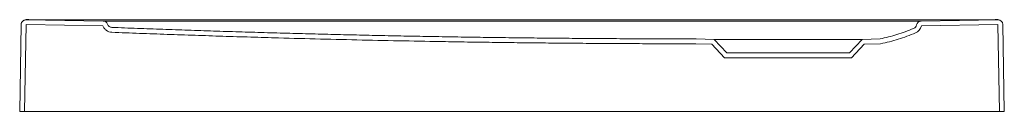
# Model space of a CAD drawing. Header units: millimetres. Extents: x 3908.781 to 3909.584, y 2345.754 to 2345.829.
import ezdxf

# ---------------------------------------------------------------- set-up
doc = ezdxf.new("R2010")
doc.units = ezdxf.units.MM
doc.layers.add('SANINDUSA', color=3, linetype='Continuous')

msp = doc.modelspace()

# ---------------------------------------------------------------- linework, layer by layer
at = {"layer": 'SANINDUSA', "linetype": 'Continuous', "lineweight": 15}
for p, q in [((3908.78634, 2345.82896), (3908.84898, 2345.82786)), ((3909.56961, 2345.82896), (3908.79507, 2345.82896)), ((3909.57834, 2345.82896), (3909.51597, 2345.82787)), ((3908.78227, 2345.82503), (3908.78103, 2345.75403)), ((3908.78627, 2345.82496), (3908.78503, 2345.75403)), ((3908.78627, 2345.82496), (3908.84891, 2345.82386)), ((3909.57841, 2345.82496), (3909.51604, 2345.82387)), ((3909.57965, 2345.75403), (3909.57841, 2345.82496)), ((3909.58365, 2345.75403), (3909.58241, 2345.82503)), ((3909.34703, 2345.81277), (3909.33234, 2345.81328)), ((3909.35734, 2345.80177), (3909.34703, 2345.81277)), ((3909.34703, 2345.81277), (3909.46765, 2345.81277)), ((3909.46765, 2345.81277), (3909.45734, 2345.80177)), ((3909.48234, 2345.81328), (3909.46765, 2345.81277)), ((3909.34524, 2345.80883), (3909.33226, 2345.80928)), ((3909.35561, 2345.79777), (3909.34524, 2345.80883)), ((3909.46944, 2345.80883), (3909.45907, 2345.79777)), ((3909.48281, 2345.80929), (3909.46944, 2345.80883)), ((3909.45907, 2345.79777), (3909.35561, 2345.79777)), ((3909.45734, 2345.80177), (3909.35734, 2345.80177)), ((3908.78103, 2345.75403), (3908.78503, 2345.75403)), ((3909.57965, 2345.75403), (3908.78503, 2345.75403)), ((3909.57965, 2345.75403), (3909.58365, 2345.75403))]:
    msp.add_line(p, q, dxfattribs=at)
at = {"layer": 'SANINDUSA', "linetype": 'Continuous', "lineweight": 15, "flags": 128}
msp.add_lwpolyline([(3908.85775, 2345.82786), (3908.87375, 2345.82786), (3908.93775, 2345.82786), (3909.19375, 2345.82786), (3909.31034, 2345.82786), (3909.40734, 2345.82786)], dxfattribs=at)
at = {"layer": 'SANINDUSA', "linetype": 'Continuous', "lineweight": 15}
for centre, radius, start, end in [((3908.78627, 2345.82499), 0.004, 89.49884, 178.99892), ((3908.78627, 2345.82496), 0.004, 89, 179), ((3909.57841, 2345.82496), 0.004, 1, 91), ((3909.57841, 2345.82499), 0.004, 1.00108, 90.50116), ((3909.50821, 2345.8255), 0.004, 292.66679, 348.19764), ((3909.50821, 2345.8255), 0.008, 292.66679, 348.19764), ((3909.51604, 2345.82387), 0.004, 91, 168.19764)]:
    msp.add_arc(centre, radius, start, end, dxfattribs=at)
for centre, major_axis, start_param, end_param in [((3908.79507, 2346.32888), (-0.70988, 0.0001), 1.558552, 1.570893), ((3909.56961, 2346.32888), (-0.70988, -0.0001), 1.570699, 1.58304)]:
    msp.add_ellipse(centre, major_axis=major_axis, ratio=0.704236, start_param=start_param, end_param=end_param, dxfattribs=at)
for points, knots in [([(3908.84891, 2345.82386), (3908.84918, 2345.82313), (3908.84956, 2345.82244), (3908.85051, 2345.82119), (3908.85108, 2345.82064), (3908.85235, 2345.81972), (3908.85305, 2345.81935), (3908.85453, 2345.81884), (3908.85531, 2345.81869), (3908.85609, 2345.81866)], [0, 0, 0, 0, 0.25, 0.25, 0.5, 0.5, 0.75, 0.75, 1, 1, 1, 1]), ([(3908.84898, 2345.82786), (3908.84938, 2345.82786), (3908.84978, 2345.82779), (3908.85053, 2345.82754), (3908.85089, 2345.82736), (3908.85155, 2345.8269), (3908.85184, 2345.82662), (3908.85232, 2345.82599), (3908.85252, 2345.82563), (3908.85266, 2345.82526)], [0, 0, 0, 0, 0.25, 0.25, 0.5, 0.5, 0.75, 0.75, 1, 1, 1, 1]), ([(3908.84902, 2345.82786), (3908.84902, 2345.82786), (3908.84907, 2345.82786), (3908.84925, 2345.82786), (3908.84939, 2345.82786), (3908.84976, 2345.82786), (3908.84999, 2345.82786), (3908.85052, 2345.82786), (3908.85084, 2345.82786), (3908.85152, 2345.82786), (3908.85189, 2345.82786), (3908.85249, 2345.82786), (3908.8527, 2345.82786), (3908.85313, 2345.82786), (3908.85356, 2345.82786), (3908.85402, 2345.82786), (3908.85448, 2345.82786), (3908.85472, 2345.82786), (3908.85543, 2345.82786), (3908.85591, 2345.82786), (3908.8564, 2345.82786)], [0, 0, 0, 0, 0.125, 0.125, 0.25, 0.25, 0.375, 0.375, 0.5, 0.5, 0.625, 0.625, 0.6875, 0.6875, 0.75, 0.8125, 0.8125, 0.875, 0.875, 1, 1, 1, 1]), ([(3908.85266, 2345.82526), (3908.85279, 2345.82489), (3908.85298, 2345.82455), (3908.85346, 2345.82392), (3908.85374, 2345.82365), (3908.85438, 2345.82319), (3908.85473, 2345.823), (3908.85547, 2345.82275), (3908.85586, 2345.82268), (3908.85625, 2345.82266)], [0, 0, 0, 0, 0.25, 0.25, 0.5, 0.5, 0.75, 0.75, 1, 1, 1, 1]), ([(3908.85625, 2345.82266), (3908.8597, 2345.82252), (3908.86659, 2345.82225), (3908.87694, 2345.82186), (3908.88729, 2345.82147), (3908.89764, 2345.8211), (3908.90799, 2345.82073), (3908.91833, 2345.82037), (3908.92868, 2345.82002), (3908.93903, 2345.81968), (3908.94938, 2345.81935), (3908.95973, 2345.81902), (3908.97007, 2345.81871), (3908.98042, 2345.8184), (3908.99077, 2345.81811), (3909.00112, 2345.81782), (3909.01147, 2345.81754), (3909.02182, 2345.81727), (3909.03217, 2345.81701), (3909.04252, 2345.81675), (3909.05287, 2345.81651), (3909.06322, 2345.81627), (3909.07357, 2345.81605), (3909.08391, 2345.81583), (3909.09426, 2345.81562), (3909.10461, 2345.81542), (3909.11496, 2345.81523), (3909.12531, 2345.81505), (3909.13566, 2345.81488), (3909.14602, 2345.81471), (3909.15637, 2345.81456), (3909.16672, 2345.81441), (3909.17707, 2345.81427), (3909.18742, 2345.81415), (3909.19777, 2345.81403), (3909.20812, 2345.81391), (3909.21847, 2345.81381), (3909.22882, 2345.81372), (3909.23917, 2345.81364), (3909.24952, 2345.81356), (3909.25988, 2345.81349), (3909.27023, 2345.81344), (3909.28058, 2345.81339), (3909.29093, 2345.81335), (3909.30128, 2345.81332), (3909.31164, 2345.8133), (3909.32199, 2345.81328), (3909.32889, 2345.81328), (3909.33234, 2345.81328)], [0, 0, 0, 0, 0.021745, 0.043489, 0.065233, 0.086976, 0.108719, 0.130462, 0.152204, 0.173946, 0.195687, 0.217428, 0.239169, 0.260909, 0.282649, 0.304389, 0.326128, 0.347867, 0.369606, 0.391345, 0.413084, 0.434822, 0.45656, 0.478298, 0.500036, 0.521773, 0.543511, 0.565248, 0.586986, 0.608723, 0.63046, 0.652197, 0.673935, 0.695672, 0.717409, 0.739146, 0.760883, 0.782621, 0.804358, 0.826095, 0.847833, 0.869571, 0.891308, 0.913046, 0.934784, 0.956523, 0.978261, 1, 1, 1, 1]), ([(3909.48234, 2345.81328), (3909.48693, 2345.81421), (3909.49151, 2345.81539), (3909.50065, 2345.81825), (3909.50521, 2345.81991), (3909.50976, 2345.82181)], [0, 0, 0, 0, 0.5, 0.5, 1, 1, 1, 1]), ([(3909.50828, 2345.82786), (3909.50877, 2345.82786), (3909.50926, 2345.82786), (3909.5102, 2345.82786), (3909.51066, 2345.82786), (3909.51156, 2345.82786), (3909.51199, 2345.82786), (3909.5128, 2345.82786), (3909.51317, 2345.82786), (3909.51385, 2345.82786), (3909.51416, 2345.82786), (3909.51456, 2345.82786), (3909.51469, 2345.82786), (3909.51491, 2345.82786), (3909.51512, 2345.82786), (3909.51528, 2345.82786), (3909.51542, 2345.82786), (3909.51548, 2345.82786), (3909.51562, 2345.82786), (3909.51566, 2345.82786), (3909.51566, 2345.82786)], [0, 0, 0, 0, 0.125, 0.125, 0.25, 0.25, 0.375, 0.375, 0.5, 0.5, 0.625, 0.625, 0.6875, 0.6875, 0.75, 0.8125, 0.8125, 0.875, 0.875, 1, 1, 1, 1]), ([(3908.85609, 2345.81866), (3908.85985, 2345.81852), (3908.86738, 2345.81822), (3908.87867, 2345.81779), (3908.88998, 2345.81737), (3908.90129, 2345.81696), (3908.91261, 2345.81656), (3908.92394, 2345.81618), (3908.93528, 2345.8158), (3908.94662, 2345.81543), (3908.95798, 2345.81507), (3908.96934, 2345.81473), (3908.98072, 2345.81439), (3908.99965, 2345.81385), (3909.02613, 2345.81314), (3909.06015, 2345.81233), (3909.09415, 2345.81161), (3909.12359, 2345.81107), (3909.14848, 2345.81067), (3909.16882, 2345.81038), (3909.18919, 2345.81012), (3909.20957, 2345.8099), (3909.22997, 2345.80971), (3909.2504, 2345.80955), (3909.27083, 2345.80943), (3909.29129, 2345.80934), (3909.31177, 2345.80929), (3909.32543, 2345.80928), (3909.33226, 2345.80928)], [0, 0, 0, 0, 0.023714, 0.047446, 0.071195, 0.094961, 0.118745, 0.142546, 0.166364, 0.190199, 0.214052, 0.237922, 0.26181, 0.285715, 0.357209, 0.428659, 0.500066, 0.571429, 0.614115, 0.656838, 0.699599, 0.742398, 0.785235, 0.828111, 0.871025, 0.913978, 0.95697, 1, 1, 1, 1]), ([(3909.48281, 2345.80929), (3909.48768, 2345.81027), (3909.49249, 2345.81151), (3909.50198, 2345.81447), (3909.50667, 2345.81619), (3909.5113, 2345.81812)], [0, 0, 0, 0, 0.5, 0.5, 1, 1, 1, 1])]:
    msp.add_open_spline(points, degree=3, knots=knots, dxfattribs=at)
for points in [[(3908.8564, 2345.82786), (3908.85685, 2345.82786), (3908.8573, 2345.82786), (3908.85775, 2345.82786)], [(3909.40734, 2345.82786), (3909.44054, 2345.82786), (3909.47373, 2345.82786), (3909.50693, 2345.82786)], [(3909.50693, 2345.82786), (3909.50738, 2345.82786), (3909.50783, 2345.82786), (3909.50828, 2345.82786)]]:
    msp.add_open_spline(points, degree=3, dxfattribs=at)

doc.saveas('drawing.dxf')
